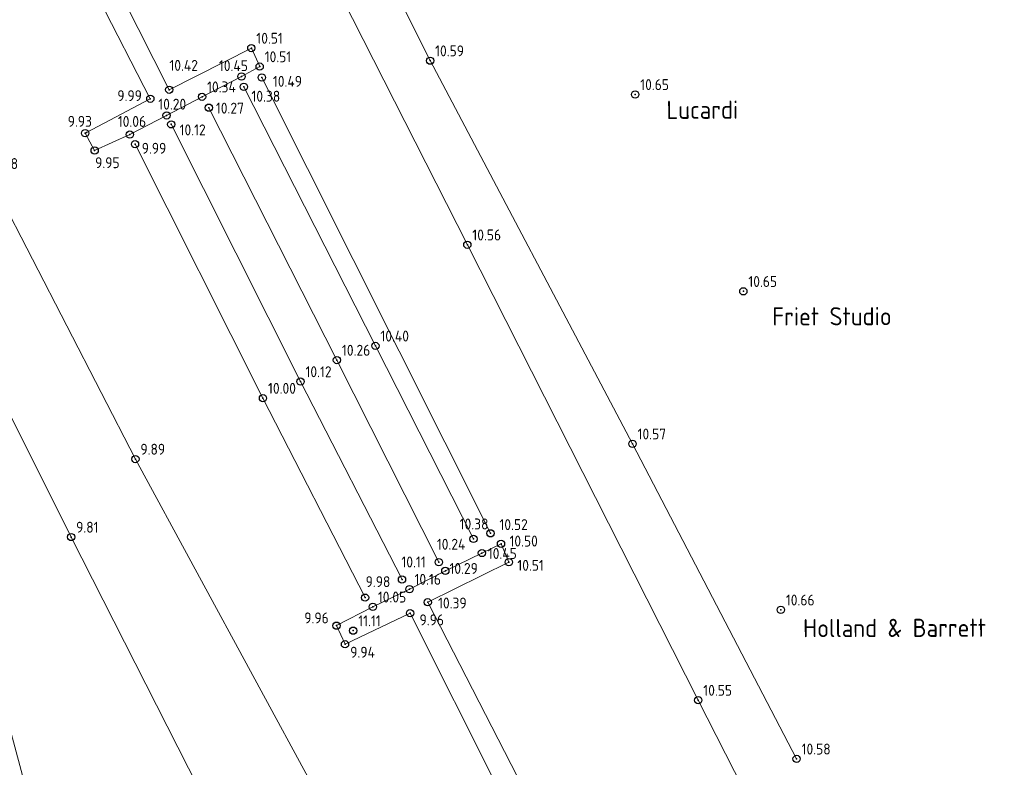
# Model space of a CAD drawing. Header units: metres. Extents: x 233721 to 234169, y 557050 to 557158.
# Tile 8 of 9: x 233787 to 233814, y 557099 to 557120. Entities that reach past the tile are written whole.
import ezdxf

# ---------------------------------------------------------------- set-up
doc = ezdxf.new("R2010")
doc.units = ezdxf.units.M
doc.header["$MEASUREMENT"] = 0
doc.linetypes.add('SOLID_LINE', pattern=[1, 1])
for name, color, linetype in [('Drempel hoogte', 4, 'Continuous'), ('Maaiveldhoogte', 7, 'Continuous'), ('Q19_Overig_lijn_50', 7, 'Continuous'), ('Q86_Detailgr_50', 7, 'Continuous')]:
    doc.layers.add(name, color=color, linetype=linetype)
doc.layers.add('Q19_Overig_lijn', color=7, linetype='Continuous', lineweight=0)
doc.styles.add('ISO', font='iso.shx')
doc.styles.get("Standard").update_dxf_attribs({"font": 'iso.shx'})

# ---------------------------------------------------------------- blocks, each defined once
blk = doc.blocks.new('M02_GRONDSLAGPUNT')
blk.add_circle((0, 0), 0.5)
blk.add_attdef('1', (0.69, 0.6), '', height=1.3)

msp = doc.modelspace()

# ---------------------------------------------------------------- linework, layer by layer
at = {"layer": 'Q19_Overig_lijn', "color": 252, "linetype": 'SOLID_LINE'}
for p, q in [((233790.178, 557131, 10.55), (233799.01, 557113.593, 10.563)), ((233797.986, 557118.655, 10.596), (233793.176, 557128.259, 10.598)), ((233790.811, 557117.856, 10.425), (233786.896, 557125.604, 10.426)), ((233786.477, 557125.041, 9.999), (233790.291, 557117.609, 9.999)), ((233793.069, 557119.002, 10.511), (233790.811, 557117.856, 10.425)), ((233793.298, 557118.492, 10.51), (233793.069, 557119.002, 10.511)), ((233803.554, 557108.118, 10.576), (233797.986, 557118.655, 10.596)), ((233792.8, 557118.219, 10.456), (233793.298, 557118.492, 10.51)), ((233791.713, 557117.663, 10.35), (233792.8, 557118.219, 10.456)), ((233799.648, 557105.656, 10.525), (233793.357, 557118.191, 10.498)), ((233792.862, 557117.936, 10.39), (233796.481, 557110.811, 10.402)), ((233790.291, 557117.609, 9.999), (233788.535, 557116.68, 9.933)), ((233790.738, 557117.15, 10.201), (233791.713, 557117.663, 10.35)), ((233795.424, 557110.422, 10.261), (233791.898, 557117.362, 10.272)), ((233789.729, 557116.622, 10.067), (233790.738, 557117.15, 10.201)), ((233790.866, 557116.904, 10.125), (233794.421, 557109.83, 10.129)), ((233788.535, 557116.68, 9.933), (233788.5, 557116.66, 9.939)), ((233788.5, 557116.66, 9.939), (233788.76, 557116.185, 9.957)), ((233788.76, 557116.185, 9.957), (233789.729, 557116.622, 10.067)), ((233793.389, 557109.374, 10.006), (233789.87, 557116.36, 9.991)), ((233789.88, 557107.699, 9.897), (233785.832, 557115.555, 9.885)), ((233799.01, 557113.593, 10.563), (233805.361, 557101.069, 10.553)), ((233788.112, 557105.554, 9.817), (233784.409, 557112.967, 9.812)), ((233796.481, 557110.811, 10.402), (233799.181, 557105.501, 10.389)), ((233798.228, 557104.861, 10.241), (233795.424, 557110.422, 10.261)), ((233794.421, 557109.83, 10.129), (233797.213, 557104.386, 10.118)), ((233796.197, 557103.887, 9.981), (233793.389, 557109.374, 10.006)), ((233808.065, 557099.453, 10.582), (233803.554, 557108.118, 10.576)), ((233795.352, 557097.612, 9.886), (233789.88, 557107.699, 9.897)), ((233791.786, 557098.32, 9.817), (233788.112, 557105.554, 9.817)), ((233799.936, 557105.368, 10.501), (233799.412, 557105.114, 10.458)), ((233800.151, 557104.862, 10.516), (233799.936, 557105.368, 10.501)), ((233799.412, 557105.114, 10.458), (233798.405, 557104.624, 10.3)), ((233797.92, 557103.761, 10.393), (233800.151, 557104.862, 10.516)), ((233787.303, 557097.061, 9.935), (233785.2, 557104.771, 9.916)), ((233798.405, 557104.624, 10.3), (233797.419, 557104.123, 10.169)), ((233797.419, 557104.123, 10.169), (233796.411, 557103.633, 10.056)), ((233801.768, 557096.29, 10.421), (233797.92, 557103.761, 10.393)), ((233796.411, 557103.633, 10.056), (233795.411, 557103.117, 9.966)), ((233795.645, 557102.606, 9.946), (233797.434, 557103.46, 9.967)), ((233797.434, 557103.46, 9.967), (233801.05, 557096.284, 9.992)), ((233795.411, 557103.117, 9.966), (233795.645, 557102.606, 9.946)), ((233805.361, 557101.069, 10.553), (233808.868, 557094.175, 10.512))]:
    msp.add_line(p, q, dxfattribs=at)
at = {"layer": 'Q19_Overig_lijn_50', "color": 0, "linetype": 'SOLID_LINE'}
for p in [(233793.069, 557119.002, 10.511), (233797.986, 557118.655, 10.596), (233793.298, 557118.492, 10.51), (233792.8, 557118.219, 10.456), (233793.357, 557118.191, 10.498), (233790.811, 557117.856, 10.425), (233792.862, 557117.936, 10.39), (233790.291, 557117.609, 9.999), (233791.713, 557117.663, 10.35), (233791.898, 557117.362, 10.272), (233790.738, 557117.15, 10.201), (233790.866, 557116.904, 10.125), (233788.5, 557116.66, 9.939), (233788.535, 557116.68, 9.933), (233789.729, 557116.622, 10.067), (233789.87, 557116.36, 9.991), (233788.76, 557116.185, 9.957), (233799.01, 557113.593, 10.563), (233796.481, 557110.811, 10.402), (233795.424, 557110.422, 10.261), (233794.421, 557109.83, 10.129), (233793.389, 557109.374, 10.006), (233803.554, 557108.118, 10.576), (233789.88, 557107.699, 9.897), (233799.648, 557105.656, 10.525), (233788.112, 557105.554, 9.817), (233799.181, 557105.501, 10.389), (233799.936, 557105.368, 10.501), (233799.412, 557105.114, 10.458), (233798.228, 557104.861, 10.241), (233800.151, 557104.862, 10.516), (233798.405, 557104.624, 10.3), (233797.213, 557104.386, 10.118), (233797.419, 557104.123, 10.169), (233796.197, 557103.887, 9.981), (233797.92, 557103.761, 10.393), (233796.411, 557103.633, 10.056), (233797.434, 557103.46, 9.967), (233795.411, 557103.117, 9.966), (233795.645, 557102.606, 9.946), (233805.361, 557101.069, 10.553), (233808.065, 557099.453, 10.582)]:
    msp.add_point(p, dxfattribs=at)
at = {"layer": 'Q86_Detailgr_50', "color": 0, "linetype": 'SOLID_LINE'}
for p in [(233803.627, 557117.727, 10.654), (233806.6, 557112.312, 10.659), (233807.631, 557103.552, 10.66), (233795.871, 557102.98, 11.114)]:
    msp.add_point(p, dxfattribs=at)

# ---------------------------------------------------------------- block references
at = {"layer": 'Drempel hoogte'}
ref = msp.add_blockref('M02_GRONDSLAGPUNT', (233803.626, 557117.726, 10.65), dxfattribs=dict(at, xscale=0.2, yscale=0.2, zscale=0.2))
ref.add_attrib('M02_GRONDSLAGPUNT', '10.65', (233803.764, 557117.846, 10.65), dxfattribs={"layer": '0', "color": 0, "height": 0.3, "style": 'ISO'})
ref = msp.add_blockref('M02_GRONDSLAGPUNT', (233806.599, 557112.311, 10.65), dxfattribs=dict(at, xscale=0.2, yscale=0.2, zscale=0.2))
ref.add_attrib('M02_GRONDSLAGPUNT', '10.65', (233806.737, 557112.431, 10.65), dxfattribs={"layer": '0', "color": 0, "height": 0.3, "style": 'ISO'})
ref = msp.add_blockref('M02_GRONDSLAGPUNT', (233807.631, 557103.551, 10.66), dxfattribs=dict(at, xscale=0.2, yscale=0.2, zscale=0.2))
ref.add_attrib('M02_GRONDSLAGPUNT', '10.66', (233807.769, 557103.671, 10.66), dxfattribs={"layer": '0', "color": 0, "height": 0.3, "style": 'ISO'})
at = {"layer": 'Maaiveldhoogte'}
ref = msp.add_blockref('M02_GRONDSLAGPUNT', (233793.068, 557119.001, 10.51), dxfattribs=dict(at, xscale=0.2, yscale=0.2, zscale=0.2))
ref.add_attrib('M02_GRONDSLAGPUNT', '10.51', (233793.206, 557119.121, 10.51), dxfattribs={"layer": '0', "color": 0, "height": 0.3, "style": 'ISO'})
ref = msp.add_blockref('M02_GRONDSLAGPUNT', (233793.298, 557118.491, 10.51), dxfattribs=dict(at, xscale=0.2, yscale=0.2, zscale=0.2))
ref.add_attrib('M02_GRONDSLAGPUNT', '10.51', (233793.436, 557118.611, 10.51), dxfattribs={"layer": '0', "color": 0, "height": 0.3, "style": 'ISO'})
ref = msp.add_blockref('M02_GRONDSLAGPUNT', (233797.985, 557118.654, 10.59), dxfattribs=dict(at, xscale=0.2, yscale=0.2, zscale=0.2))
ref.add_attrib('M02_GRONDSLAGPUNT', '10.59', (233798.123, 557118.774, 10.59), dxfattribs={"layer": '0', "color": 0, "height": 0.3, "style": 'ISO'})
ref = msp.add_blockref('M02_GRONDSLAGPUNT', (233790.811, 557117.855, 10.42), dxfattribs=dict(at, xscale=0.2, yscale=0.2, zscale=0.2))
ref.add_attrib('M02_GRONDSLAGPUNT', '10.42', (233790.815, 557118.374, 10.42), dxfattribs={"layer": '0', "color": 0, "height": 0.3, "style": 'ISO'})
ref = msp.add_blockref('M02_GRONDSLAGPUNT', (233792.8, 557118.219, 10.45), dxfattribs=dict(at, xscale=0.2, yscale=0.2, zscale=0.2))
ref.add_attrib('M02_GRONDSLAGPUNT', '10.45', (233792.177, 557118.367, 10.45), dxfattribs={"layer": '0', "color": 0, "height": 0.3, "style": 'ISO'})
ref = msp.add_blockref('M02_GRONDSLAGPUNT', (233793.356, 557118.19, 10.49), dxfattribs=dict(at, xscale=0.2, yscale=0.2, zscale=0.2))
ref.add_attrib('M02_GRONDSLAGPUNT', '10.49', (233793.662, 557117.937, 10.49), dxfattribs={"layer": '0', "color": 0, "height": 0.3, "style": 'ISO'})
ref = msp.add_blockref('M02_GRONDSLAGPUNT', (233790.291, 557117.608, 9.99), dxfattribs=dict(at, xscale=0.2, yscale=0.2, zscale=0.2))
ref.add_attrib('M02_GRONDSLAGPUNT', '9.99', (233789.384, 557117.541, 9.99), dxfattribs={"layer": '0', "color": 0, "height": 0.3, "style": 'ISO'})
ref = msp.add_blockref('M02_GRONDSLAGPUNT', (233791.713, 557117.663, 10.34), dxfattribs=dict(at, xscale=0.2, yscale=0.2, zscale=0.2))
ref.add_attrib('M02_GRONDSLAGPUNT', '10.34', (233791.851, 557117.783, 10.34), dxfattribs={"layer": '0', "color": 0, "height": 0.3, "style": 'ISO'})
ref = msp.add_blockref('M02_GRONDSLAGPUNT', (233792.861, 557117.935, 10.38), dxfattribs=dict(at, xscale=0.2, yscale=0.2, zscale=0.2))
ref.add_attrib('M02_GRONDSLAGPUNT', '10.38', (233793.071, 557117.527, 10.38), dxfattribs={"layer": '0', "color": 0, "height": 0.3, "style": 'ISO'})
ref = msp.add_blockref('M02_GRONDSLAGPUNT', (233790.738, 557117.15, 10.2), dxfattribs=dict(at, xscale=0.2, yscale=0.2, zscale=0.2))
ref.add_attrib('M02_GRONDSLAGPUNT', '10.20', (233790.509, 557117.308, 10.2), dxfattribs={"layer": '0', "color": 0, "height": 0.3, "style": 'ISO'})
ref = msp.add_blockref('M02_GRONDSLAGPUNT', (233791.898, 557117.362, 10.27), dxfattribs=dict(at, xscale=0.2, yscale=0.2, zscale=0.2))
ref.add_attrib('M02_GRONDSLAGPUNT', '10.27', (233792.094, 557117.199, 10.27), dxfattribs={"layer": '0', "color": 0, "height": 0.3, "style": 'ISO'})
ref = msp.add_blockref('M02_GRONDSLAGPUNT', (233788.5, 557116.66, 9.93), dxfattribs=dict(at, xscale=0.2, yscale=0.2, zscale=0.2))
ref.add_attrib('M02_GRONDSLAGPUNT', '9.93', (233788.019, 557116.836, 9.93), dxfattribs={"layer": '0', "color": 0, "height": 0.3, "style": 'ISO'})
ref = msp.add_blockref('M02_GRONDSLAGPUNT', (233789.728, 557116.622, 10.06), dxfattribs=dict(at, xscale=0.2, yscale=0.2, zscale=0.2))
ref.add_attrib('M02_GRONDSLAGPUNT', '10.06', (233789.396, 557116.833, 10.06), dxfattribs={"layer": '0', "color": 0, "height": 0.3, "style": 'ISO'})
ref = msp.add_blockref('M02_GRONDSLAGPUNT', (233790.866, 557116.903, 10.12), dxfattribs=dict(at, xscale=0.2, yscale=0.2, zscale=0.2))
ref.add_attrib('M02_GRONDSLAGPUNT', '10.12', (233791.096, 557116.601, 10.12), dxfattribs={"layer": '0', "color": 0, "height": 0.3, "style": 'ISO'})
ref = msp.add_blockref('M02_GRONDSLAGPUNT', (233788.76, 557116.184, 9.95), dxfattribs=dict(at, xscale=0.2, yscale=0.2, zscale=0.2))
ref.add_attrib('M02_GRONDSLAGPUNT', '9.95', (233788.772, 557115.698, 9.95), dxfattribs={"layer": '0', "color": 0, "height": 0.3, "style": 'ISO'})
ref = msp.add_blockref('M02_GRONDSLAGPUNT', (233789.87, 557116.359, 9.99), dxfattribs=dict(at, xscale=0.2, yscale=0.2, zscale=0.2))
ref.add_attrib('M02_GRONDSLAGPUNT', '9.99', (233790.054, 557116.096, 9.99), dxfattribs={"layer": '0', "color": 0, "height": 0.3, "style": 'ISO'})
ref = msp.add_blockref('M02_GRONDSLAGPUNT', (233785.831, 557115.554, 9.88), dxfattribs=dict(at, xscale=0.2, yscale=0.2, zscale=0.2))
ref.add_attrib('M02_GRONDSLAGPUNT', '9.88', (233785.969, 557115.674, 9.88), dxfattribs={"layer": '0', "color": 0, "height": 0.3, "style": 'ISO'})
ref = msp.add_blockref('M02_GRONDSLAGPUNT', (233799.009, 557113.592, 10.56), dxfattribs=dict(at, xscale=0.2, yscale=0.2, zscale=0.2))
ref.add_attrib('M02_GRONDSLAGPUNT', '10.56', (233799.147, 557113.712, 10.56), dxfattribs={"layer": '0', "color": 0, "height": 0.3, "style": 'ISO'})
ref = msp.add_blockref('M02_GRONDSLAGPUNT', (233796.48, 557110.81, 10.4), dxfattribs=dict(at, xscale=0.2, yscale=0.2, zscale=0.2))
ref.add_attrib('M02_GRONDSLAGPUNT', '10.40', (233796.618, 557110.93, 10.4), dxfattribs={"layer": '0', "color": 0, "height": 0.3, "style": 'ISO'})
ref = msp.add_blockref('M02_GRONDSLAGPUNT', (233795.423, 557110.421, 10.26), dxfattribs=dict(at, xscale=0.2, yscale=0.2, zscale=0.2))
ref.add_attrib('M02_GRONDSLAGPUNT', '10.26', (233795.561, 557110.541, 10.26), dxfattribs={"layer": '0', "color": 0, "height": 0.3, "style": 'ISO'})
ref = msp.add_blockref('M02_GRONDSLAGPUNT', (233794.42, 557109.829, 10.12), dxfattribs=dict(at, xscale=0.2, yscale=0.2, zscale=0.2))
ref.add_attrib('M02_GRONDSLAGPUNT', '10.12', (233794.558, 557109.949, 10.12), dxfattribs={"layer": '0', "color": 0, "height": 0.3, "style": 'ISO'})
ref = msp.add_blockref('M02_GRONDSLAGPUNT', (233793.389, 557109.374, 10), dxfattribs=dict(at, xscale=0.2, yscale=0.2, zscale=0.2))
ref.add_attrib('M02_GRONDSLAGPUNT', '10.00', (233793.527, 557109.494, 10), dxfattribs={"layer": '0', "color": 0, "height": 0.3, "style": 'ISO'})
ref = msp.add_blockref('M02_GRONDSLAGPUNT', (233803.553, 557108.118, 10.57), dxfattribs=dict(at, xscale=0.2, yscale=0.2, zscale=0.2))
ref.add_attrib('M02_GRONDSLAGPUNT', '10.57', (233803.691, 557108.238, 10.57), dxfattribs={"layer": '0', "color": 0, "height": 0.3, "style": 'ISO'})
ref = msp.add_blockref('M02_GRONDSLAGPUNT', (233789.88, 557107.699, 9.89), dxfattribs=dict(at, xscale=0.2, yscale=0.2, zscale=0.2))
ref.add_attrib('M02_GRONDSLAGPUNT', '9.89', (233790.018, 557107.819, 9.89), dxfattribs={"layer": '0', "color": 0, "height": 0.3, "style": 'ISO'})
ref = msp.add_blockref('M02_GRONDSLAGPUNT', (233788.112, 557105.554, 9.81), dxfattribs=dict(at, xscale=0.2, yscale=0.2, zscale=0.2))
ref.add_attrib('M02_GRONDSLAGPUNT', '9.81', (233788.25, 557105.674, 9.81), dxfattribs={"layer": '0', "color": 0, "height": 0.3, "style": 'ISO'})
ref = msp.add_blockref('M02_GRONDSLAGPUNT', (233799.18, 557105.501, 10.38), dxfattribs=dict(at, xscale=0.2, yscale=0.2, zscale=0.2))
ref.add_attrib('M02_GRONDSLAGPUNT', '10.38', (233798.798, 557105.763, 10.38), dxfattribs={"layer": '0', "color": 0, "height": 0.3, "style": 'ISO'})
ref = msp.add_blockref('M02_GRONDSLAGPUNT', (233799.647, 557105.656, 10.52), dxfattribs=dict(at, xscale=0.2, yscale=0.2, zscale=0.2))
ref.add_attrib('M02_GRONDSLAGPUNT', '10.52', (233799.892, 557105.746, 10.52), dxfattribs={"layer": '0', "color": 0, "height": 0.3, "style": 'ISO'})
ref = msp.add_blockref('M02_GRONDSLAGPUNT', (233798.227, 557104.861, 10.24), dxfattribs=dict(at, xscale=0.2, yscale=0.2, zscale=0.2))
ref.add_attrib('M02_GRONDSLAGPUNT', '10.24', (233798.17, 557105.206, 10.24), dxfattribs={"layer": '0', "color": 0, "height": 0.3, "style": 'ISO'})
ref = msp.add_blockref('M02_GRONDSLAGPUNT', (233799.935, 557105.368, 10.5), dxfattribs=dict(at, xscale=0.2, yscale=0.2, zscale=0.2))
ref.add_attrib('M02_GRONDSLAGPUNT', '10.50', (233800.168, 557105.292, 10.5), dxfattribs={"layer": '0', "color": 0, "height": 0.3, "style": 'ISO'})
ref = msp.add_blockref('M02_GRONDSLAGPUNT', (233799.411, 557105.114, 10.45), dxfattribs=dict(at, xscale=0.2, yscale=0.2, zscale=0.2))
ref.add_attrib('M02_GRONDSLAGPUNT', '10.45', (233799.572, 557104.951, 10.45), dxfattribs={"layer": '0', "color": 0, "height": 0.3, "style": 'ISO'})
ref = msp.add_blockref('M02_GRONDSLAGPUNT', (233797.212, 557104.385, 10.11), dxfattribs=dict(at, xscale=0.2, yscale=0.2, zscale=0.2))
ref.add_attrib('M02_GRONDSLAGPUNT', '10.11', (233797.196, 557104.719, 10.11), dxfattribs={"layer": '0', "color": 0, "height": 0.3, "style": 'ISO'})
ref = msp.add_blockref('M02_GRONDSLAGPUNT', (233798.404, 557104.624, 10.29), dxfattribs=dict(at, xscale=0.2, yscale=0.2, zscale=0.2))
ref.add_attrib('M02_GRONDSLAGPUNT', '10.29', (233798.517, 557104.54, 10.29), dxfattribs={"layer": '0', "color": 0, "height": 0.3, "style": 'ISO'})
ref = msp.add_blockref('M02_GRONDSLAGPUNT', (233800.151, 557104.861, 10.51), dxfattribs=dict(at, xscale=0.2, yscale=0.2, zscale=0.2))
ref.add_attrib('M02_GRONDSLAGPUNT', '10.51', (233800.384, 557104.626, 10.51), dxfattribs={"layer": '0', "color": 0, "height": 0.3, "style": 'ISO'})
ref = msp.add_blockref('M02_GRONDSLAGPUNT', (233796.197, 557103.887, 9.98), dxfattribs=dict(at, xscale=0.2, yscale=0.2, zscale=0.2))
ref.add_attrib('M02_GRONDSLAGPUNT', '9.98', (233796.212, 557104.176, 9.98), dxfattribs={"layer": '0', "color": 0, "height": 0.3, "style": 'ISO'})
ref = msp.add_blockref('M02_GRONDSLAGPUNT', (233797.418, 557104.122, 10.16), dxfattribs=dict(at, xscale=0.2, yscale=0.2, zscale=0.2))
ref.add_attrib('M02_GRONDSLAGPUNT', '10.16', (233797.556, 557104.242, 10.16), dxfattribs={"layer": '0', "color": 0, "height": 0.3, "style": 'ISO'})
ref = msp.add_blockref('M02_GRONDSLAGPUNT', (233796.41, 557103.633, 10.05), dxfattribs=dict(at, xscale=0.2, yscale=0.2, zscale=0.2))
ref.add_attrib('M02_GRONDSLAGPUNT', '10.05', (233796.548, 557103.753, 10.05), dxfattribs={"layer": '0', "color": 0, "height": 0.3, "style": 'ISO'})
ref = msp.add_blockref('M02_GRONDSLAGPUNT', (233797.919, 557103.76, 10.39), dxfattribs=dict(at, xscale=0.2, yscale=0.2, zscale=0.2))
ref.add_attrib('M02_GRONDSLAGPUNT', '10.39', (233798.203, 557103.588, 10.39), dxfattribs={"layer": '0', "color": 0, "height": 0.3, "style": 'ISO'})
ref = msp.add_blockref('M02_GRONDSLAGPUNT', (233795.411, 557103.116, 9.96), dxfattribs=dict(at, xscale=0.2, yscale=0.2, zscale=0.2))
ref.add_attrib('M02_GRONDSLAGPUNT', '9.96', (233794.525, 557103.18, 9.96), dxfattribs={"layer": '0', "color": 0, "height": 0.3, "style": 'ISO'})
ref = msp.add_blockref('M02_GRONDSLAGPUNT', (233797.434, 557103.459, 9.96), dxfattribs=dict(at, xscale=0.2, yscale=0.2, zscale=0.2))
ref.add_attrib('M02_GRONDSLAGPUNT', '9.96', (233797.695, 557103.126, 9.96), dxfattribs={"layer": '0', "color": 0, "height": 0.3, "style": 'ISO'})
ref = msp.add_blockref('M02_GRONDSLAGPUNT', (233795.87, 557102.979, 11.11), dxfattribs=dict(at, xscale=0.2, yscale=0.2, zscale=0.2))
ref.add_attrib('M02_GRONDSLAGPUNT', '11.11', (233796.008, 557103.099, 11.11), dxfattribs={"layer": '0', "color": 0, "height": 0.3, "style": 'ISO'})
ref = msp.add_blockref('M02_GRONDSLAGPUNT', (233795.645, 557102.605, 9.94), dxfattribs=dict(at, xscale=0.2, yscale=0.2, zscale=0.2))
ref.add_attrib('M02_GRONDSLAGPUNT', '9.94', (233795.789, 557102.237, 9.94), dxfattribs={"layer": '0', "color": 0, "height": 0.3, "style": 'ISO'})
ref = msp.add_blockref('M02_GRONDSLAGPUNT', (233805.36, 557101.069, 10.55), dxfattribs=dict(at, xscale=0.2, yscale=0.2, zscale=0.2))
ref.add_attrib('M02_GRONDSLAGPUNT', '10.55', (233805.498, 557101.189, 10.55), dxfattribs={"layer": '0', "color": 0, "height": 0.3, "style": 'ISO'})
ref = msp.add_blockref('M02_GRONDSLAGPUNT', (233808.064, 557099.452, 10.58), dxfattribs=dict(at, xscale=0.2, yscale=0.2, zscale=0.2))
ref.add_attrib('M02_GRONDSLAGPUNT', '10.58', (233808.202, 557099.572, 10.58), dxfattribs={"layer": '0', "color": 0, "height": 0.3, "style": 'ISO'})

# ---------------------------------------------------------------- texts
at = {"layer": 'Drempel hoogte', "style": 'ISO'}
for s, p in [('Lucardi', (233804.485, 557117.052)), ('Friet Studio', (233807.397, 557111.37)), ('Holland & Barrett', (233808.243, 557102.798))]:
    msp.add_text(s, height=0.5, rotation=0.1481, dxfattribs=at).set_placement(p)

doc.saveas('drawing.dxf')
